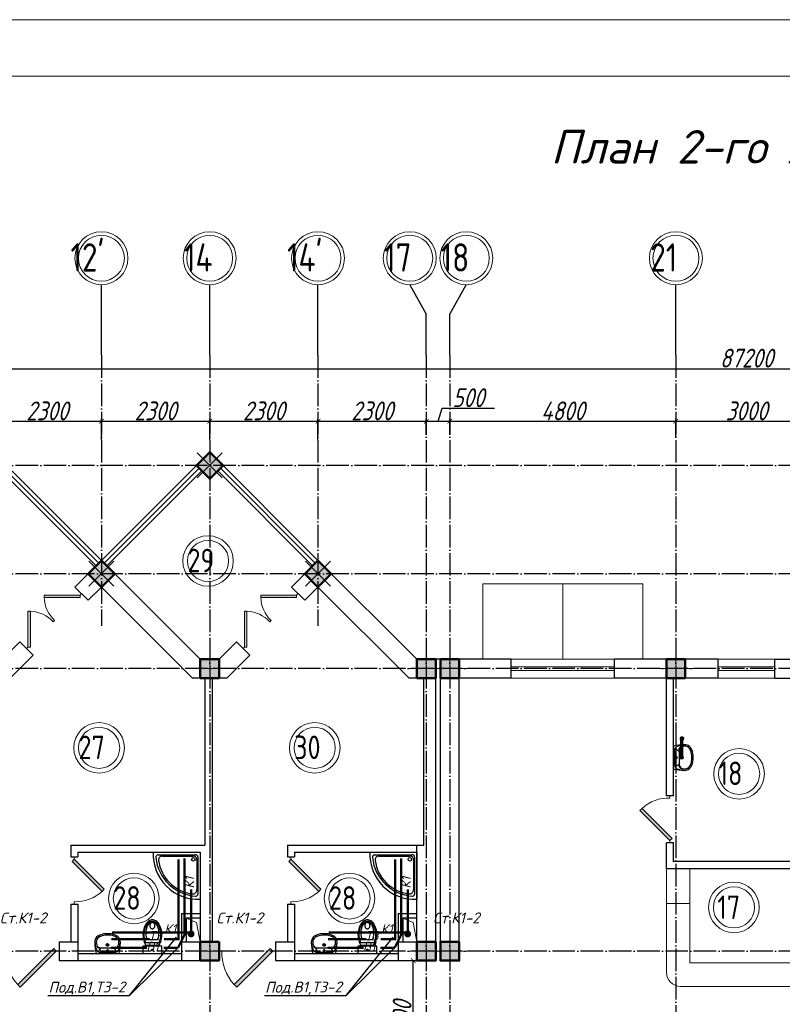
# Model space of a CAD drawing. Extents: x -4445 to 1909585, y 1860 to 289234.
# Tile 76 of 110: x 497481 to 513676, y 248898 to 269814. Entities that reach past the tile are written whole.
import ezdxf

# ---------------------------------------------------------------- set-up
doc = ezdxf.new("R2010")
doc.units = 0
doc.header["$LTSCALE"] = 0.5
doc.header["$MEASUREMENT"] = 0
doc.header["$PDMODE"] = 34
doc.header["$PDSIZE"] = 3
doc.linetypes.add('ACAD_ISO04W100', pattern=[30, 24, -3, 0, -3])
doc.layers.get('0').update_dxf_attribs({"linetype": 'CONTINUOUS', "lineweight": 18})
doc.layers.get('DEFPOINTS').update_dxf_attribs({"color": 2, "linetype": 'CONTINUOUS', "lineweight": 13})
for name, color, linetype in [('kolonn', 7, 'CONTINUOUS'), ('os', 3, 'CONTINUOUS'), ('su', 7, 'CONTINUOUS')]:
    doc.layers.add(name, color=color, linetype=linetype)
doc.layers.add('ВК', color=7, linetype='CONTINUOUS', lineweight=25)
doc.layers.add('К1', color=24, linetype='бытовая канализация', lineweight=70)
doc.styles.get("Standard").update_dxf_attribs({"font": 'spds.shx', "oblique": 15})
doc.styles.add('style1', font='isocpeui.ttf', dxfattribs={"height": 80})
doc.styles.add('Констр', font='isocpeui.ttf')
doc.linetypes.add('бытовая канализация', pattern='A,5,-0.5,["К1",Standard,S=0.7,R=0,X=0,Y=-0.35],-2', length=7.5)
doc.dimstyles.new('ISO-25', dxfattribs={"dimtxt": 400, "dimasz": 100, "dimexe": 50, "dimexo": 50, "dimgap": 20, "dimtad": 1, "dimdec": 0, "dimtxsty": 'Standard', "dimblk": 'ARCHTICK', "dimcen": 20, "dimclrd": 1, "dimclre": 1, "dimadec": 0, "dimazin": 0, "dimtfac": 1, "dimtdec": 0, "dimtmove": 0, "dimatfit": 3, "dimldrblk": 'ARCHTICK', "dimfxl": 1, "dimarcsym": 0})

# ---------------------------------------------------------------- blocks, each defined once
blk = doc.blocks.new('jfgjhsdf')
blk.add_hatch(color=1).paths.add_polyline_path([(-593, 731), (-637, 687), (0, 50), (44, 94)])
at = {"color": 1}
for p, q in [((0, 1000), (0, 950)), ((0, 50), (0, 0))]:
    blk.add_line(p, q, dxfattribs=at)
blk.add_lwpolyline([(0, 50), (-637, 687), (-593, 731), (44, 94), (0, 50)], dxfattribs=at)
blk.add_arc((-33, 130), 821, 87.662, 132.9147, dxfattribs=at)
blk = doc.blocks.new('_ArchTick')
at = {"color": 0, "linetype": 'ByBlock', "const_width": 0.15}
blk.add_lwpolyline([(-0.5, -0.5), (0.5, 0.5)], dxfattribs=at)
blk = doc.blocks.new('*D2477')
at = {"color": 1, "lineweight": -2, "transparency": 16777216}
for p, q in [((505838, 247229), (505838, 249829)), ((505887, 249829), (505888, 249829)), ((505887, 247229), (505888, 247229))]:
    blk.add_line(p, q, dxfattribs=at)
at = {"layer": 'DEFPOINTS', "color": 0, "transparency": 16777216}
for p in [(505837, 249829), (505838, 249829), (505837, 247229)]:
    blk.add_point(p, dxfattribs=at)
at = {"color": 1, "lineweight": -2, "transparency": 16777216, "xscale": 100, "yscale": 100, "zscale": 100}
for p, rotation in [((505838, 249829), 90), ((505838, 247229), 270)]:
    blk.add_blockref('_ArchTick', p, dxfattribs=dict(at, rotation=rotation))
at = {"color": 0, "transparency": 16777216, "insert": (505602, 248529), "char_height": 400, "attachment_point": 5, "rotation": 90}
blk.add_mtext('2600', dxfattribs=at)
blk = doc.blocks.new('ghsdd')
at = {"ltscale": 50}
h = blk.add_hatch(color=256, dxfattribs=at)
h.paths.add_polyline_path([(0, 200), (-200, 200), (-200, 0), (0, 0)])
h.paths.add_polyline_path([(200, 0), (200, 200), (0, 200), (0, 0)])
h.paths.add_polyline_path([(0, 0), (-200, 0), (-200, -200), (0, -200)])
h.paths.add_polyline_path([(0, 0), (0, -200), (200, -200), (200, 0)])
at = {"lineweight": 0}
for p, q in [((0, -374), (0, 374)), ((-374, 0), (374, 0))]:
    blk.add_line(p, q, dxfattribs=at)
at = {"lineweight": 50, "ltscale": 50}
blk.add_lwpolyline([(200, 200), (200, -200), (-200, -200), (-200, 200), (200, 200)], dxfattribs=at)
blk = doc.blocks.new('*D2667')
at = {"color": 1, "lineweight": -2, "transparency": 16777216}
for p, q in [((496916, 260965), (496916, 261334)), ((496916, 261284), (499216, 261284)), ((499216, 260886), (499216, 261334))]:
    blk.add_line(p, q, dxfattribs=at)
at = {"layer": 'DEFPOINTS', "color": 0, "transparency": 16777216}
for p in [(499216, 261284), (496916, 260915), (499216, 260836)]:
    blk.add_point(p, dxfattribs=at)
at = {"color": 1, "lineweight": -2, "transparency": 16777216, "xscale": 100, "yscale": 100, "zscale": 100, "rotation": 180}
blk.add_blockref('_ArchTick', (496916, 261284), dxfattribs=at)
at = {"color": 1, "lineweight": -2, "transparency": 16777216, "xscale": 100, "yscale": 100, "zscale": 100}
blk.add_blockref('_ArchTick', (499216, 261284), dxfattribs=at)
at = {"color": 0, "transparency": 16777216, "insert": (498066, 261504), "char_height": 400, "attachment_point": 5}
blk.add_mtext('2300', dxfattribs=at)
blk = doc.blocks.new('*D2668')
at = {"color": 1, "lineweight": -2, "transparency": 16777216}
for p, q in [((499216, 260886), (499216, 261334)), ((499216, 261284), (501516, 261284)), ((501516, 260879), (501516, 261334))]:
    blk.add_line(p, q, dxfattribs=at)
at = {"layer": 'DEFPOINTS', "color": 0, "transparency": 16777216}
for p in [(501516, 261284), (499216, 260836), (501516, 260829)]:
    blk.add_point(p, dxfattribs=at)
at = {"color": 1, "lineweight": -2, "transparency": 16777216, "xscale": 100, "yscale": 100, "zscale": 100, "rotation": 180}
blk.add_blockref('_ArchTick', (499216, 261284), dxfattribs=at)
at = {"color": 1, "lineweight": -2, "transparency": 16777216, "xscale": 100, "yscale": 100, "zscale": 100}
blk.add_blockref('_ArchTick', (501516, 261284), dxfattribs=at)
at = {"color": 0, "transparency": 16777216, "insert": (500366, 261504), "char_height": 400, "attachment_point": 5}
blk.add_mtext('2300', dxfattribs=at)
blk = doc.blocks.new('*D2669')
at = {"color": 1, "lineweight": -2, "transparency": 16777216}
for p, q in [((501516, 260879), (501516, 261334)), ((501516, 261284), (503816, 261284)), ((503816, 260879), (503816, 261334))]:
    blk.add_line(p, q, dxfattribs=at)
at = {"layer": 'DEFPOINTS', "color": 0, "transparency": 16777216}
for p in [(503816, 261284), (501516, 260829), (503816, 260829)]:
    blk.add_point(p, dxfattribs=at)
at = {"color": 1, "lineweight": -2, "transparency": 16777216, "xscale": 100, "yscale": 100, "zscale": 100, "rotation": 180}
blk.add_blockref('_ArchTick', (501516, 261284), dxfattribs=at)
at = {"color": 1, "lineweight": -2, "transparency": 16777216, "xscale": 100, "yscale": 100, "zscale": 100}
blk.add_blockref('_ArchTick', (503816, 261284), dxfattribs=at)
at = {"color": 0, "transparency": 16777216, "insert": (502666, 261504), "char_height": 400, "attachment_point": 5}
blk.add_mtext('2300', dxfattribs=at)
blk = doc.blocks.new('*D2670')
at = {"color": 1, "lineweight": -2, "transparency": 16777216}
for p, q in [((503816, 260879), (503816, 261334)), ((503816, 261284), (506116, 261284)), ((506116, 260999), (506116, 261334))]:
    blk.add_line(p, q, dxfattribs=at)
at = {"layer": 'DEFPOINTS', "color": 0, "transparency": 16777216}
for p in [(506116, 261284), (503816, 260829), (506116, 260949)]:
    blk.add_point(p, dxfattribs=at)
at = {"color": 1, "lineweight": -2, "transparency": 16777216, "xscale": 100, "yscale": 100, "zscale": 100, "rotation": 180}
blk.add_blockref('_ArchTick', (503816, 261284), dxfattribs=at)
at = {"color": 1, "lineweight": -2, "transparency": 16777216, "xscale": 100, "yscale": 100, "zscale": 100}
blk.add_blockref('_ArchTick', (506116, 261284), dxfattribs=at)
at = {"color": 0, "transparency": 16777216, "insert": (504966, 261504), "char_height": 400, "attachment_point": 5}
blk.add_mtext('2300', dxfattribs=at)
blk = doc.blocks.new('*D2671')
at = {"color": 1, "lineweight": -2, "transparency": 16777216}
for p, q in [((506366, 261284), (506450, 261564)), ((506450, 261564), (507566, 261564)), ((506116, 260999), (506116, 261334)), ((506116, 261284), (506616, 261284)), ((506616, 260999), (506616, 261334))]:
    blk.add_line(p, q, dxfattribs=at)
at = {"layer": 'DEFPOINTS', "color": 0, "transparency": 16777216}
for p in [(506616, 261284), (506116, 260949), (506616, 260949)]:
    blk.add_point(p, dxfattribs=at)
at = {"color": 1, "lineweight": -2, "transparency": 16777216, "xscale": 100, "yscale": 100, "zscale": 100, "rotation": 180}
blk.add_blockref('_ArchTick', (506116, 261284), dxfattribs=at)
at = {"color": 1, "lineweight": -2, "transparency": 16777216, "xscale": 100, "yscale": 100, "zscale": 100}
blk.add_blockref('_ArchTick', (506616, 261284), dxfattribs=at)
at = {"color": 0, "transparency": 16777216, "insert": (507008, 261784), "char_height": 400, "attachment_point": 5}
blk.add_mtext('500', dxfattribs=at)
blk = doc.blocks.new('*D2672')
at = {"color": 1, "lineweight": -2, "transparency": 16777216}
for p, q in [((506616, 260999), (506616, 261334)), ((506616, 261284), (511416, 261284)), ((511416, 260945), (511416, 261334))]:
    blk.add_line(p, q, dxfattribs=at)
at = {"layer": 'DEFPOINTS', "color": 0, "transparency": 16777216}
for p in [(511416, 261284), (506616, 260949), (511416, 260895)]:
    blk.add_point(p, dxfattribs=at)
at = {"color": 1, "lineweight": -2, "transparency": 16777216, "xscale": 100, "yscale": 100, "zscale": 100, "rotation": 180}
blk.add_blockref('_ArchTick', (506616, 261284), dxfattribs=at)
at = {"color": 1, "lineweight": -2, "transparency": 16777216, "xscale": 100, "yscale": 100, "zscale": 100}
blk.add_blockref('_ArchTick', (511416, 261284), dxfattribs=at)
at = {"color": 0, "transparency": 16777216, "insert": (509016, 261504), "char_height": 400, "attachment_point": 5}
blk.add_mtext('4800', dxfattribs=at)
blk = doc.blocks.new('*D2673')
at = {"color": 1, "lineweight": -2, "transparency": 16777216}
for p, q in [((511416, 260945), (511416, 261334)), ((511416, 261284), (514416, 261284)), ((514416, 260910), (514416, 261334))]:
    blk.add_line(p, q, dxfattribs=at)
at = {"layer": 'DEFPOINTS', "color": 0, "transparency": 16777216}
for p in [(514416, 261284), (511416, 260895), (514416, 260860)]:
    blk.add_point(p, dxfattribs=at)
at = {"color": 1, "lineweight": -2, "transparency": 16777216, "xscale": 100, "yscale": 100, "zscale": 100, "rotation": 180}
blk.add_blockref('_ArchTick', (511416, 261284), dxfattribs=at)
at = {"color": 1, "lineweight": -2, "transparency": 16777216, "xscale": 100, "yscale": 100, "zscale": 100}
blk.add_blockref('_ArchTick', (514416, 261284), dxfattribs=at)
at = {"color": 0, "transparency": 16777216, "insert": (512916, 261504), "char_height": 400, "attachment_point": 5}
blk.add_mtext('3000', dxfattribs=at)
blk = doc.blocks.new('*D2693')
at = {"color": 1, "lineweight": -2, "transparency": 16777216}
for p, q in [((469316, 262255), (469316, 262440)), ((556516, 262390), (469316, 262390)), ((556516, 262255), (556516, 262440))]:
    blk.add_line(p, q, dxfattribs=at)
at = {"layer": 'DEFPOINTS', "color": 0, "transparency": 16777216}
for p in [(469316, 262390), (469316, 262205), (556516, 262205)]:
    blk.add_point(p, dxfattribs=at)
at = {"color": 1, "lineweight": -2, "transparency": 16777216, "xscale": 100, "yscale": 100, "zscale": 100, "rotation": 180}
blk.add_blockref('_ArchTick', (469316, 262390), dxfattribs=at)
at = {"color": 1, "lineweight": -2, "transparency": 16777216, "xscale": 100, "yscale": 100, "zscale": 100}
blk.add_blockref('_ArchTick', (556516, 262390), dxfattribs=at)
at = {"color": 0, "transparency": 16777216, "insert": (512916, 262625), "char_height": 400, "attachment_point": 5}
blk.add_mtext('87200', dxfattribs=at)
blk = doc.blocks.new('UM_8')
for p, q in [((244, 0), (-244, 0)), ((-182, -45), (-146, -110)), ((175, -30), (-175, -30)), ((142, -120), (-132, -120)), ((35, -180), (-35, -180)), ((27, -61), (-27, -61)), ((0, -88), (0, -34)), ((0, -145), (0, -215)), ((182, -45), (146, -110))]:
    blk.add_line(p, q)
for centre, radius in [((0, -180), 27), ((0, -61), 17), ((0, -180), 17)]:
    blk.add_circle(centre, radius)
for centre, radius, start, end in [((-244, 0), 0.5, 90, 167.3206), ((244, 0), 0.5, 12.6794, 90), ((894, -257), 1167, 167.3206, 178.6525), ((68, -206), 330, 154.5977, 180.3349), ((-104, -233), 138, 141.0504, 245.2718), ((-175, -90), 60, 90, 154.5977), ((-104, -233), 148, 141.0504, 147.7493), ((-139, -232), 123, 98.7111, 129.9424), ((-139, -232), 113, 86.1548, 129.9424), ((139, -232), 113, 50.0576, 93.8452), ((139, -232), 123, 50.0576, 81.2889), ((104, -233), 138, 294.7282, 38.9496), ((175, -90), 60, 25.4023, 90), ((104, -233), 148, 32.2507, 38.9496), ((-68, -206), 330, 359.6651, 25.4023), ((-894, -257), 1167, 1.3475, 12.6794), ((-104, -234), 169, 178.312, 234.1043), ((-273, -229), 0.5, 358.312, 358.6525), ((-27, -71), 347, 239.6448, 267.5368), ((-27, -71), 317, 244.8898, 267.5368), ((0, 80), 500, 265.1692, 274.8308), ((0, 80), 470, 265.1692, 274.8308), ((27, -71), 317, 272.4632, 300.3552), ((27, -71), 347, 272.4632, 300.3552), ((104, -234), 169, 305.8957, 1.688), ((273, -229), 0.5, 181.3475, 181.688)]:
    blk.add_arc(centre, radius, start, end)
blk = doc.blocks.new('Podd_igl_as100x100')
for p, q in [((-54, 897), (-54, 104)), ((0, 1000), (0, 0)), ((-80, 808), (-80, 153)), ((0, 0), (-1000, 0)), ((-106, 50), (-891, 50)), ((-158, 74), (-799, 73))]:
    blk.add_line(p, q)
blk.add_circle((-152, 149), 37.8)
for centre, radius, start, end in [((-42, 42), 959, 87.5145, 182.4855), ((-22, 34), 914, 95.7508, 176.1666), ((-67, 71), 821, 97.4497, 172.9032), ((-160, 806), 80.2, 1.4931, 100.036), ((-109, 889), 55.4, 7.9715, 94.7418), ((-891, 93), 43.1, 176.352, 270.7469), ((-799, 157), 84.3, 169.7158, 269.999), ((-155, 149), 75.6, 267.8648, 3.2153), ((-107, 102), 52.6, 270.31, 1.996)]:
    blk.add_arc(centre, radius, start, end)
blk = doc.blocks.new('UniTAZZ_3')
for p, q in [((-293, -112), (-293, 112)), ((-230, -144), (-230, 144)), ((-178, -144), (-178, 144)), ((-152, 200), (-152, -200)), ((0, 200), (-152, 200)), ((0, -200), (0, 200)), ((-152, -200), (0, -200))]:
    blk.add_line(p, q)
blk.add_circle((-76, 0), 17)
for centre, radius, start, end in [((-581, 0), 131, 146.9765, 180), ((-581, 0), 131, 180, 213.0235), ((-493, -57), 235, 122.5078, 146.9765), ((-564, 0), 117, 146.9765, 180), ((-575, 0), 87.7, 145.7058, 180), ((-575, 0), 87.7, 180, 214.2942), ((-485, -51), 211, 122.5078, 146.9765), ((-610, 0), 46, 153.6325, 180), ((-610, 0), 46, 180, 206.3675), ((-600, -5), 56.5, 129.8827, 153.6325), ((-507, -46), 170, 121.2723, 145.7058), ((-594, -12), 66, 109.092, 129.8827), ((-435, -148), 343, 104.7867, 122.5078), ((-590, -23), 78.1, 90, 109.092), ((-433, -133), 308, 104.7867, 122.5078), ((-462, -121), 257, 104.1209, 121.2723), ((-590, -23), 78.1, 70.908, 90), ((-586, -12), 66, 50.1173, 70.908), ((-580, -5), 56.5, 26.3675, 50.1173), ((-571, 0), 46, 0, 26.3675), ((-571, 0), 46, 333.6325, 0), ((-432, -238), 378, 90, 104.1209), ((-397, -291), 491, 90, 104.7867), ((-399, -261), 441, 90, 104.7867), ((-432, -238), 378, 75.8791, 90), ((-399, -261), 441, 75.2133, 90), ((-397, -291), 491, 75.2133, 90), ((-403, -121), 257, 64.7964, 75.8791), ((-365, -133), 308, 63.9053, 75.2133), ((-359, -148), 343, 58.1489, 75.2133), ((-493, 57), 235, 213.0235, 237.4922), ((-564, 0), 117, 180, 213.0235), ((-485, 51), 211, 213.0235, 237.4922), ((-600, 5), 56.5, 206.3675, 230.1173), ((-507, 47), 170, 214.2942, 238.7277), ((-594, 12), 66, 230.1173, 250.908), ((-435, 148), 343, 237.4922, 255.2133), ((-590, 24), 78.1, 250.908, 270), ((-433, 132), 308, 237.4922, 255.2133), ((-462, 121), 257, 238.7277, 255.8791), ((-590, 24), 78.1, 270, 289.092), ((-586, 12), 66, 289.092, 309.8827), ((-580, 5), 56.5, 309.8827, 333.6325), ((-432, 238), 378, 255.8791, 270), ((-397, 291), 491, 255.2133, 270), ((-399, 261), 441, 255.2133, 270), ((-432, 238), 378, 270, 284.1209), ((-399, 261), 441, 270, 284.7867), ((-397, 291), 491, 270, 284.7867), ((-403, 121), 257, 284.1209, 295.2036), ((-365, 132), 308, 284.7867, 296.0947), ((-359, 148), 343, 284.7867, 301.8511)]:
    blk.add_arc(centre, radius, start, end)

msp = doc.modelspace()

# ---------------------------------------------------------------- linework, layer by layer
for p, q in [((499215.854, 258328.622), (496915.854, 260628.622)), ((499215.854, 258328.622), (501515.854, 260628.622)), ((503815.854, 258328.622), (501515.854, 260628.622)), ((509015.854, 257828.622), (509015.854, 256228.622))]:
    msp.add_line(p, q)
at = {"color": 1}
for p, q in [((499102.717, 258215.485), (497085.56, 260232.642)), ((499159.286, 258272.053), (497142.129, 260289.21)), ((499272.423, 258272.053), (501289.58, 260289.21)), ((499328.991, 258215.485), (501346.149, 260232.642)), ((503702.717, 258215.485), (501685.56, 260232.642)), ((503759.286, 258272.053), (501742.129, 260289.21)), ((510115.854, 256228.622), (507915.854, 256228.622)), ((512315.854, 256228.622), (513515.854, 256228.622)), ((510115.854, 256068.622), (507915.854, 256068.622)), ((512315.854, 256068.622), (513515.854, 256068.622)), ((507915.854, 255988.622), (510115.854, 255988.622)), ((507915.854, 255828.622), (510115.854, 255828.622)), ((513515.854, 255988.622), (512315.854, 255988.622)), ((513515.854, 255828.622), (512315.854, 255828.622))]:
    msp.add_line(p, q, dxfattribs=at)
at = {"lineweight": 30}
for p, q in [((498650.169, 257762.936), (499215.854, 258328.622)), ((501315.854, 256228.622), (499215.854, 258328.622)), ((503250.169, 257762.936), (503815.854, 258328.622)), ((505915.854, 256228.622), (503815.854, 258328.622)), ((498933.012, 257480.094), (498650.169, 257762.936)), ((498933.012, 257480.094), (499215.854, 257762.936)), ((501150.169, 255828.622), (499215.854, 257762.936)), ((503533.012, 257480.094), (503250.169, 257762.936)), ((503533.012, 257480.094), (503815.854, 257762.936)), ((505750.169, 255828.622), (503815.854, 257762.936)), ((497115.854, 256228.622), (497483.443, 256596.21)), ((497766.285, 256313.367), (497483.443, 256596.21)), ((501715.854, 256228.622), (502083.443, 256596.21)), ((502366.285, 256313.367), (502083.443, 256596.21)), ((497281.54, 255828.622), (497766.285, 256313.367)), ((501715.854, 256228.622), (501315.854, 256228.622)), ((501881.54, 255828.622), (502366.285, 256313.367)), ((507915.854, 256228.622), (505915.854, 256228.622)), ((506315.854, 249828.622), (506315.854, 256228.622)), ((506415.854, 249828.622), (506415.854, 256228.622)), ((507915.854, 255828.622), (507915.854, 256228.622)), ((512315.854, 256228.622), (510115.854, 256228.622)), ((510115.854, 255828.622), (510115.854, 256228.622)), ((512315.854, 255828.622), (512315.854, 256228.622)), ((513515.854, 256228.622), (515715.854, 256228.622)), ((513515.854, 255828.622), (513515.854, 256228.622)), ((501881.54, 255828.622), (501150.169, 255828.622)), ((501415.854, 255828.622), (501415.854, 252278.622)), ((501565.854, 255828.622), (501565.854, 250228.622)), ((506065.854, 255828.622), (505750.169, 255828.622)), ((506065.854, 252278.622), (506065.854, 255828.622)), ((506815.854, 249828.622), (506815.854, 255828.622)), ((507915.854, 255828.622), (506815.854, 255828.622)), ((512315.854, 255828.622), (510115.854, 255828.622)), ((511215.854, 253328.622), (511215.854, 255828.622)), ((511365.854, 253328.622), (511365.854, 255828.622)), ((513515.854, 255828.622), (515715.854, 255828.622)), ((511365.854, 253328.622), (511215.854, 253328.622)), ((498565.854, 252278.622), (498565.854, 252028.622)), ((498565.854, 252278.622), (501415.854, 252278.622)), ((503165.854, 252278.622), (503165.854, 252028.622)), ((503165.854, 252278.622), (506065.854, 252278.622)), ((505915.854, 250228.622), (505915.854, 252278.622)), ((511215.854, 251778.622), (511215.854, 252328.622)), ((511365.854, 252328.622), (511215.854, 252328.622)), ((511365.854, 251928.622), (511365.854, 252328.622)), ((498715.854, 252128.622), (498715.854, 252028.622)), ((498715.854, 252128.622), (501315.854, 252128.622)), ((501315.854, 252128.622), (501315.854, 250228.622)), ((503315.854, 252128.622), (503315.854, 252028.622)), ((503315.854, 252128.622), (505915.854, 252128.622)), ((498565.854, 252028.622), (498715.854, 252028.622)), ((503165.854, 252028.622), (503315.854, 252028.622)), ((514465.854, 251928.622), (511365.854, 251928.622)), ((514615.854, 251778.622), (511215.854, 251778.622)), ((498565.854, 251028.622), (498715.854, 251028.622)), ((498565.854, 251028.622), (498565.854, 250228.622)), ((498715.854, 251028.622), (498715.854, 249828.622)), ((503165.854, 251028.622), (503165.854, 250228.622)), ((503165.854, 251028.622), (503315.854, 251028.622)), ((503315.854, 251028.622), (503315.854, 249828.622)), ((500915.854, 250828.622), (500915.854, 249828.622)), ((500915.854, 250828.622), (501315.854, 250828.622)), ((505515.854, 250828.622), (505915.854, 250828.622)), ((505515.854, 250828.622), (505515.854, 249828.622)), ((501315.854, 250728.622), (501015.854, 250728.622)), ((501015.854, 250728.622), (501015.854, 250228.622)), ((505915.854, 250728.622), (505615.854, 250728.622)), ((505615.854, 250728.622), (505615.854, 250228.622)), ((498315.854, 250228.622), (498315.854, 249828.622)), ((498315.854, 250228.622), (498715.854, 250228.622)), ((500915.854, 250228.622), (501715.854, 250228.622)), ((501715.854, 250228.622), (501715.854, 249828.622)), ((502915.854, 250228.622), (503315.854, 250228.622)), ((502915.854, 250228.622), (502915.854, 249828.622)), ((505515.854, 250228.622), (505915.854, 250228.622)), ((498715.854, 249978.622), (500915.854, 249978.622)), ((503315.854, 249978.622), (505515.854, 249978.622)), ((498315.854, 249828.622), (501715.854, 249828.622)), ((502915.854, 249828.622), (506315.854, 249828.622)), ((506415.854, 249828.622), (506815.854, 249828.622))]:
    msp.add_line(p, q, dxfattribs=at)
at = {"color": 6}
for p, q in [((511215.854, 249578.622), (511215.854, 251778.622)), ((511715.854, 249778.622), (511715.854, 251778.622)), ((511715.854, 251037.707), (511215.854, 251037.707)), ((511715.854, 249778.622), (514115.854, 249778.622)), ((511515.854, 249278.622), (514315.854, 249278.622))]:
    msp.add_line(p, q, dxfattribs=at)
for points in [[(459282.549, 185814.276), (459282.549, 269814.276), (578082.549, 269814.276), (578082.549, 185814.276)], [(463282.549, 187014.276), (463282.549, 268614.276), (576882.549, 268614.276), (576882.549, 187014.276)]]:
    msp.add_lwpolyline(points, close=True)
at = {"lineweight": 30}
msp.add_lwpolyline([(501798.697, 260345.779), (501515.854, 260628.622), (501233.012, 260345.779), (501515.854, 260062.936)], close=True, dxfattribs=at)
for points in [[(507315.854, 256228.622), (507315.854, 257828.622), (510715.854, 257828.622), (510715.854, 256228.622)], [(501315.854, 250228.622), (501236.797, 250637.188), (501015.854, 250728.622)], [(505915.854, 250228.622), (505836.797, 250637.188), (505615.854, 250728.622)]]:
    msp.add_lwpolyline(points)
at = {"color": 1}
for centre, radius in [((501480.773, 258316.12), 537.019), ((501480.773, 258316.12), 437.019), ((499167.161, 254346.354), 537.019), ((499167.161, 254346.354), 437.019), ((503746.313, 254346.354), 537.019), ((503746.313, 254346.354), 437.019), ((512758.942, 253794.431), 537.019), ((512758.942, 253794.431), 437.019), ((499905.943, 251146.744), 537.019), ((504485.094, 251146.744), 537.019), ((499905.943, 251146.744), 437.019), ((504485.094, 251146.744), 437.019), ((512649.512, 250957.241), 537.019), ((512649.512, 250957.241), 437.019)]:
    msp.add_circle(centre, radius, dxfattribs=at)
at = {"color": 6}
msp.add_arc((511515.854, 249578.622), 300, 180, 270, dxfattribs=at)
at = {"layer": 'os', "color": 0}
for p, q in [((499215.854, 262684.873), (499215.854, 264184.873)), ((501515.854, 262684.873), (501515.854, 264184.873)), ((503815.854, 262684.873), (503815.854, 264184.873)), ((511415.854, 262684.873), (511415.854, 264184.873)), ((506115.854, 262684.873), (506115.854, 263561.407)), ((506615.854, 262684.873), (506615.854, 263561.407))]:
    msp.add_line(p, q, dxfattribs=at)
at = {"layer": 'os', "color": 3, "linetype": 'ACAD_ISO04W100', "ltscale": 40}
for p, q in [((499215.854, 262684.873), (499215.854, 256940.504)), ((501515.854, 262684.873), (501515.854, 201461.156)), ((503815.854, 262684.873), (503815.854, 256940.504)), ((506115.854, 262684.873), (506115.854, 243157.448)), ((506615.854, 262684.873), (506615.854, 201461.156)), ((511415.854, 262684.873), (511415.854, 201461.156)), ((558481.194, 260343.622), (467065.931, 260343.622)), ((558481.194, 258043.622), (467065.931, 258043.622)), ((558481.194, 256028.622), (467065.931, 256028.622)), ((558481.194, 250028.622), (467065.931, 250028.622))]:
    msp.add_line(p, q, dxfattribs=at)
at = {"layer": 'os', "color": 0}
for points in [[(505765.854, 264184.873), (506115.854, 263561.407)], [(506615.854, 263561.407), (506965.854, 264184.873)]]:
    msp.add_lwpolyline(points, dxfattribs=at)
at = {"layer": 'os', "color": 0, "lineweight": 0}
for centre, radius in [((499215.854, 264747.373), 562.5), ((499215.854, 264747.373), 487.5), ((501515.854, 264747.373), 562.5), ((501515.854, 264747.373), 487.5), ((503815.854, 264747.373), 562.5), ((503815.854, 264747.373), 487.5), ((505765.854, 264747.373), 562.5), ((505765.854, 264747.373), 487.5), ((506965.854, 264747.373), 562.5), ((506965.854, 264747.373), 487.5), ((511415.854, 264747.373), 562.5), ((511415.854, 264747.373), 487.5)]:
    msp.add_circle(centre, radius, dxfattribs=at)
at = {"layer": 'ВК', "color": 7, "ltscale": 10}
for p, q in [((499813.304, 249082.563), (500813.206, 250322.66)), ((504413.304, 249082.563), (505413.206, 250322.66)), ((500841.925, 250096.239), (499813.304, 249082.563)), ((505441.925, 250096.239), (504413.304, 249082.563)), ((498078.322, 249082.563), (499813.304, 249082.563)), ((502678.322, 249082.563), (504413.304, 249082.563))]:
    msp.add_line(p, q, dxfattribs=at)
at = {"layer": 'ВК', "color": 5, "lineweight": 50, "ltscale": 10}
for points in [[(500848.521, 250106.405), (500983.821, 250371.72), (500983.821, 251996.104)], [(505448.521, 250106.405), (505583.821, 250371.72), (505583.821, 251996.104)], [(499425.604, 250097.295), (500183.17, 250097.295)], [(500541.332, 250097.295), (500845.55, 250097.295)], [(504025.604, 250097.295), (504783.17, 250097.295)], [(505141.332, 250097.295), (505445.55, 250097.295)]]:
    msp.add_lwpolyline(points, dxfattribs=at)
at = {"layer": 'ВК', "color": 1, "lineweight": 50, "ltscale": 10}
for points in [[(500851.96, 250287.263), (500851.96, 251977.152)], [(505451.96, 250287.263), (505451.96, 251977.152)], [(499429.606, 250285.147), (500236.649, 250285.147)], [(500549.432, 250285.147), (500874.225, 250285.147)], [(504029.606, 250285.147), (504836.649, 250285.147)], [(505149.432, 250285.147), (505474.225, 250285.147)]]:
    msp.add_lwpolyline(points, dxfattribs=at)
at = {"layer": 'ВК', "color": 34, "lineweight": 50, "ltscale": 10}
for points in [[(501122.021, 251337.557), (501122.021, 250382.95)], [(505722.021, 251337.557), (505722.021, 250382.95)], [(499447.121, 250426.747), (501109.047, 250426.747)], [(504047.121, 250426.747), (505709.047, 250426.747)]]:
    msp.add_lwpolyline(points, dxfattribs=at)
at = {"layer": 'ВК', "color": 34, "ltscale": 30, "const_width": 69.97}
for points in [[(501082.313, 250393.59, 1), (501158.366, 250394.028, 1)], [(505682.313, 250393.59, 1), (505758.366, 250394.028, 1)]]:
    msp.add_lwpolyline(points, format="xyb", close=True, dxfattribs=at)
at = {"layer": 'К1'}
msp.add_line((511545.854, 254105.241), (511545.854, 254543.346), dxfattribs=at)
at = {"layer": 'К1', "const_width": 50}
msp.add_lwpolyline([(511520.854, 254543.346, 1), (511570.854, 254543.346, 1)], format="xyb", close=True, dxfattribs=at)

# ---------------------------------------------------------------- block references
for p, xscale, yscale, zscale, rotation in [((498791.59, 257621.515), -0.8461538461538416, 0.8461538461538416, 0.8461538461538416, 134.9999999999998), ((503391.59, 257621.515), -0.8461538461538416, 0.8461538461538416, 0.8461538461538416, 134.9999999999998), ((497624.864, 256454.789), 0.8461538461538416, 0.8461538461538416, 0.8461538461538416, 314.9999999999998), ((502224.864, 256454.789), 0.8461538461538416, 0.8461538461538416, 0.8461538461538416, 314.9999999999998), ((498315.854, 250028.622), 1.2, 1.2, 1.2, 90), ((502915.854, 250028.622), 1.2, 1.2, 1.2, 90)]:
    msp.add_blockref('jfgjhsdf', p, dxfattribs=dict(xscale=xscale, yscale=yscale, zscale=zscale, rotation=rotation))
msp.add_blockref('jfgjhsdf', (511290.854, 252328.622))
at = {"rotation": 180}
for p in [(498640.854, 252028.622), (503240.854, 252028.622)]:
    msp.add_blockref('jfgjhsdf', p, dxfattribs=at)
at = {"layer": 'kolonn', "rotation": 45}
for p in [(501515.854, 260345.779), (499215.854, 258045.779), (503815.854, 258045.779)]:
    msp.add_blockref('ghsdd', p, dxfattribs=at)
at = {"layer": 'kolonn'}
for p in [(501515.854, 256028.622), (506115.854, 256028.622), (506615.854, 256028.622), (511415.854, 256028.622), (501515.854, 250028.622), (506115.854, 250028.622), (506615.854, 250028.622)]:
    msp.add_blockref('ghsdd', p, dxfattribs=at)
at = {"layer": 'su'}
for name, p, rotation in [('UM_8', (511365.854, 254140.241), 90.00000000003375), ('Podd_igl_as100x100', (501315.854, 252128.622), 90), ('Podd_igl_as100x100', (505915.854, 252128.622), 90), ('UniTAZZ_3', (500298.663, 249978.622), 270), ('UniTAZZ_3', (504864.64, 249978.622), 270), ('UM_8', (499346.958, 249978.622), 180), ('UM_8', (503946.958, 249978.622), 180)]:
    msp.add_blockref(name, p, dxfattribs=dict(at, rotation=rotation))

# ---------------------------------------------------------------- texts
at = {"style": 'style1'}
msp.add_text('План 2-го этажа.', height=712.02869, dxfattribs=at).set_placement((508756.929, 266758.248))
at = {"ltscale": 50}
for s, p in [("12'", (498561.107, 264463.714)), ('14', (500972, 264463.714)), ("14'", (503159.162, 264463.714)), ('17', (505222, 264463.714)), ('18', (506422, 264463.714)), ('21', (510872, 264463.714))]:
    msp.add_text(s, height=600, dxfattribs=at).set_placement(p)
at = {"color": 1}
for s, p in [('29', (501045.065, 258076.58)), ('27', (498731.453, 254106.814)), ('30', (503310.605, 254106.814)), ('18', (512323.234, 253554.891)), ('28', (499470.235, 250907.204)), ('28', (504049.387, 250907.204)), ('17', (512297.369, 250709.225))]:
    msp.add_text(s, height=500, dxfattribs=at).set_placement(p)
at = {"layer": 'ВК', "color": 34, "ltscale": 30, "style": 'Констр'}
for rotation, p in [(90.3301303, (501185.596, 251356.726)), (90.3301303, (505785.596, 251356.726)), (0.3301303, (500552.681, 250399.255)), (0.3301303, (505152.681, 250399.255))]:
    msp.add_text('К1', height=200, rotation=rotation, dxfattribs=at).set_placement(p)
at = {"layer": 'ВК', "color": 7, "ltscale": 30, "style": 'Констр'}
for s, p in [('Ст.К1-2', (497059.205, 250613.996)), ('Ст.К1-2', (501659.205, 250613.996)), ('Ст.К1-2', (506259.205, 250613.996)), ('Под.В1,Т3-2', (498091.501, 249143.254)), ('Под.В1,Т3-2', (502691.501, 249143.254))]:
    msp.add_text(s, height=230.85, rotation=0.3301303, dxfattribs=at).set_placement(p)
at = {"layer": 'ВК', "color": 1, "ltscale": 30, "style": 'Констр'}
for p in [(500218.117, 250252.1), (504818.117, 250252.1)]:
    msp.add_text('Т3', height=200, rotation=0.3301303, dxfattribs=at).set_placement(p)
at = {"layer": 'ВК', "color": 5, "ltscale": 30, "style": 'Констр'}
for p in [(500170.818, 250024.962), (504770.818, 250024.962)]:
    msp.add_text('В1', height=200, rotation=0.3301303, dxfattribs=at).set_placement(p)

# ---------------------------------------------------------------- dimensions: what is measured, and where the dimension line sits
dim = msp.add_linear_dim(base=(469315.854, 262389.591), p1=(556515.854, 262204.796), p2=(469315.854, 262204.796), dimstyle='ISO-25')
dim.commit()
dim.dimension.update_dxf_attribs({"geometry": '*D2693', "text_midpoint": (512915.854, 262625.083)})
for base, p1, p2, picture, middle in [((506615.854, 261283.534), (506115.854, 260948.536), (506615.854, 260948.536), '*D2671', (506469.854, 261783.534)), ((499215.854, 261283.534), (496915.854, 260914.985), (499215.854, 260835.901), '*D2667', (498065.854, 261503.534)), ((501515.854, 261283.534), (499215.854, 260835.901), (501515.854, 260829.237), '*D2668', (500365.854, 261503.534)), ((503815.854, 261283.534), (501515.854, 260829.237), (503815.854, 260829.237), '*D2669', (502665.854, 261503.534)), ((506115.854, 261283.534), (503815.854, 260829.237), (506115.854, 260948.536), '*D2670', (504965.854, 261503.534)), ((511415.854, 261283.534), (506615.854, 260948.536), (511415.854, 260895.124), '*D2672', (509015.854, 261503.534)), ((514415.854, 261283.534), (511415.854, 260895.124), (514415.854, 260859.516), '*D2673', (512915.854, 261503.534))]:
    dim = msp.add_linear_dim(base=base, p1=p1, p2=p2, dimstyle='ISO-25', override={"dimtmove": 1})
    dim.commit()
    dim.dimension.update_dxf_attribs({"geometry": picture, "text_midpoint": middle})
dim = msp.add_linear_dim(base=(505837.646, 249828.622), p1=(505836.949, 247228.622), p2=(505836.949, 249828.622), angle=90, dimstyle='ISO-25')
dim.commit()
dim.dimension.update_dxf_attribs({"geometry": '*D2477', "text_midpoint": (505602.154, 248528.622)})

doc.saveas('drawing.dxf')
